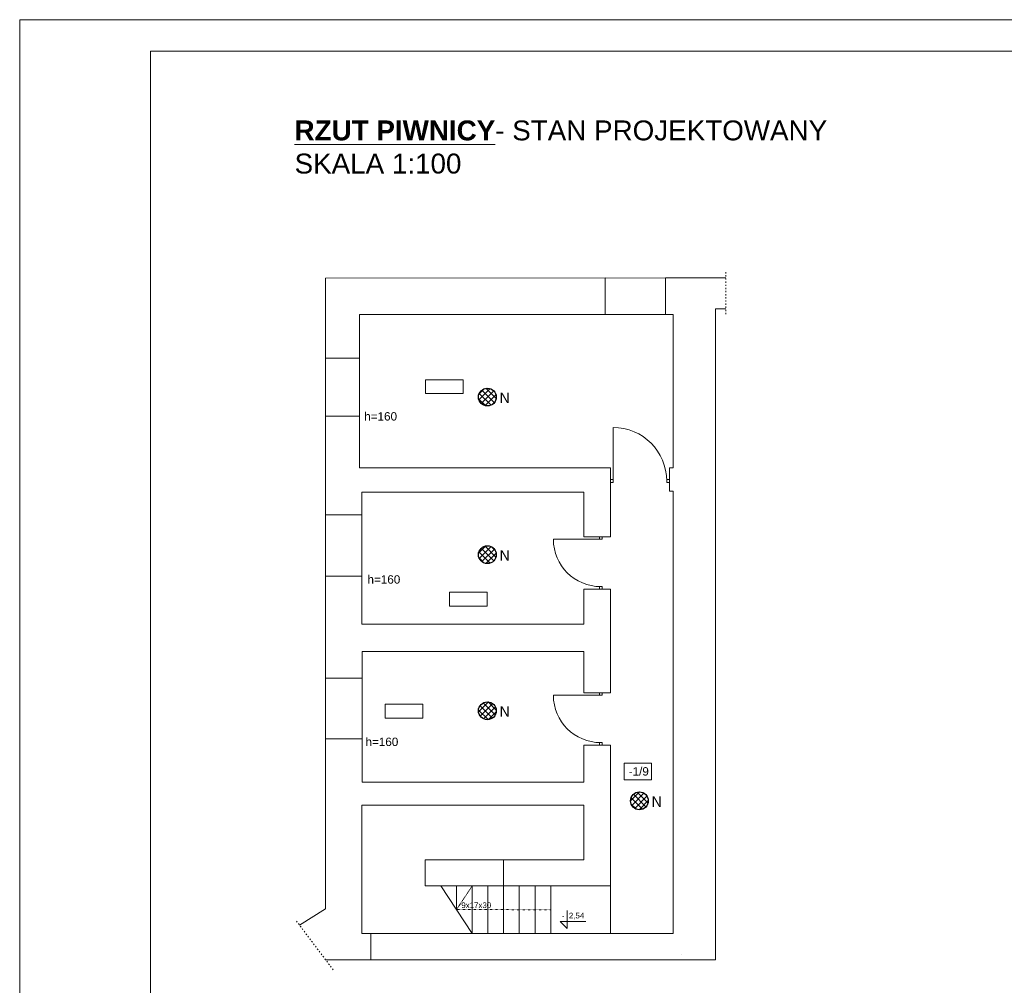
# Model space of a CAD drawing. Header units: centimetres. Extents: x 74448 to 96987, y -37016 to -10817.
# Tile 17 of 174: x 74448 to 76329, y -35890 to -34046. Entities that reach past the tile are written whole.
import ezdxf

# ---------------------------------------------------------------- set-up
doc = ezdxf.new("R2010")
doc.units = ezdxf.units.CM
doc.header["$LTSCALE"] = 0.02
doc.linetypes.add('ACAD_ISO03W100', pattern=[30, 12, -18])
doc.layers.get('0').update_dxf_attribs({"color": 8, "lineweight": 13})
for name, color, linetype, lineweight in [('_AUDIO', 7, 'Continuous', 18), ('_pk_tabelka', 7, 'Continuous', 15), ('LINIE PRZEKROJOWE', 8, 'Continuous', 13), ('OPISY', 8, 'Continuous', 13), ('OSIE', 8, 'ACAD_ISO03W100', 13), ('stolarka', 8, 'Continuous', 13), ('WIDOK', 8, 'Continuous', 13)]:
    doc.layers.add(name, color=color, linetype=linetype, lineweight=lineweight)
doc.styles.add('ARCH. STANDARD', font='arial.ttf')
doc.styles.get("Standard").update_dxf_attribs({"font": 'arial.ttf', "height": 12})
doc.styles.add('Tomasz_W legenda', font='TCM_____.TTF')
pattern_1 = [(45, (-5798.748, -5798.748), (-5.6126601, 5.6126601), []), (135, (-5798.748, -5798.748), (-5.6126601, -5.6126601), [])]

# ---------------------------------------------------------------- blocks, each defined once
blk = doc.blocks.new('*U3')
at = {"layer": 'stolarka', "transparency": 33554684}
blk.add_lwpolyline([(5, 0), (5, 95)], dxfattribs=at)
for points in [[(0, 2.5), (0, -2.5), (5, -2.5), (5, 2.5)], [(100, -2.5), (105, -2.5), (105, 2.5), (100, 2.5)]]:
    blk.add_lwpolyline(points, close=True, dxfattribs=at)
blk.add_arc((5, 0), 95, 0, 90, dxfattribs=at)

msp = doc.modelspace()

# ---------------------------------------------------------------- hatches: boundary and pattern name
at = {"layer": '_AUDIO'}
h = msp.add_hatch(dxfattribs=at)
h.set_pattern_fill('ANSI37', color=256, scale=2.5)
h.set_pattern_definition(pattern_1)
h.paths.add_polyline_path([(75358.8, -34766.6, 1), (75324.8, -34766.6, 1)])
h = msp.add_hatch(dxfattribs=at)
h.set_pattern_fill('ANSI37', color=256, scale=2.5)
h.set_pattern_definition(pattern_1)
h.paths.add_polyline_path([(75358.8, -35067.7, 1), (75324.8, -35067.7, 1)])
h = msp.add_hatch(dxfattribs=at)
h.set_pattern_fill('ANSI37', color=256, scale=2.5)
h.set_pattern_definition(pattern_1)
h.paths.add_polyline_path([(75358.8, -35365.9, 1), (75324.8, -35365.9, 1)])
h = msp.add_hatch(dxfattribs=at)
h.set_pattern_fill('ANSI37', color=256, scale=2.5)
h.set_pattern_definition(pattern_1)
h.paths.add_polyline_path([(75649.2, -35538, 1), (75615.2, -35538, 1)])

# ---------------------------------------------------------------- linework, layer by layer
for points in [[(75282.8, -35700.5), (75282.8, -35746)], [(75312.8, -35700.5), (75312.8, -35791.5)], [(75342.8, -35700.5), (75342.8, -35791.5)], [(75372.8, -35700.5), (75372.8, -35791.5)], [(75402.8, -35700.5), (75402.8, -35791.5)], [(75432.8, -35700.5), (75432.8, -35791.5)], [(75462.8, -35700.5), (75462.8, -35791.5)]]:
    msp.add_lwpolyline(points)
at = {"layer": '_AUDIO', "lineweight": 30}
for centre in [(75341.8, -34766.6), (75341.8, -35067.7), (75341.8, -35365.9), (75632.2, -35538)]:
    msp.add_circle(centre, 17, dxfattribs=at)
at = {"layer": '_pk_tabelka', "color": 7, "ltscale": 3}
for p, q in [((78648.4, -34045.7), (74448.4, -34045.7)), ((74448.4, -34045.7), (74448.4, -37015.7)), ((78588.4, -34105.7), (74698.4, -34105.7)), ((74698.4, -34105.7), (74698.4, -36955.7))]:
    msp.add_line(p, q, dxfattribs=at)
at = {"layer": 'LINIE PRZEKROJOWE'}
for points in [[(75032.7, -34692.1), (75032.6, -34539.2), (75566.8, -34539.1)], [(75566.8, -34609.1), (75566.8, -34539.1)], [(75681.8, -34539.1), (75797.1, -34539.1)], [(75681.8, -34609.1), (75681.8, -34539.1)], [(75777.8, -35841.5), (75777.8, -34598.1)], [(75777.8, -34598.1), (75797.1, -34598.1)], [(75097.7, -34692.1), (75097.7, -34609.1), (75566.8, -34609.1)], [(75681.8, -34609.1), (75696.8, -34609.1), (75696.8, -34902.1)], [(75696.8, -34902.1), (75696.8, -34609.1)], [(75696.8, -34682.1), (75696.8, -34609.1)], [(75696.8, -34609.1), (75696.8, -34902.1)], [(75696.8, -34902.1), (75696.8, -34609.1)], [(75097.7, -34692.1), (75032.7, -34692.1)], [(75696.8, -34902.1), (75696.8, -34784.1)], [(75696.8, -34902.1), (75696.8, -34784.1)], [(75032.7, -34991.5), (75032.7, -34803.1)], [(75097.7, -34902.1), (75097.7, -34803.1), (75032.7, -34803.1)], [(75576.7, -34902.1), (75097.7, -34902.1), (75097.7, -34803.1)], [(75576.7, -34902.1), (75101.8, -34902.1)], [(75576.7, -34902.1), (75576.7, -34946.5)], [(75689.7, -34902.1), (75689.7, -34946.5)], [(75689.7, -34902.1), (75696.8, -34902.1)], [(75576.7, -35025.5), (75576.7, -34946.5)], [(75576.7, -35033.5), (75576.7, -34950.5), (75576.7, -34946.5)], [(75689.7, -34946.5), (75696.8, -34946.5)], [(75696.8, -34946.5), (75696.8, -35061.5)], [(75525.8, -35027.5), (75525.8, -34948.5), (75101.8, -34948.5), (75101.8, -34991.5)], [(75120.8, -34948.5), (75525.8, -34948.5)], [(75525.8, -35025.5), (75525.8, -34948.5)], [(75525.8, -34948.5), (75525.8, -35033.5), (75576.7, -35033.5)], [(75101.8, -34991.5), (75032.7, -34991.5)], [(75696.8, -35175.5), (75696.8, -35011.2)], [(75032.8, -35303.5), (75032.8, -35108.5)], [(75101.8, -35200.5), (75101.8, -35108.5), (75032.8, -35108.5)], [(75101.8, -35108.5), (75101.8, -35200.5), (75525.8, -35200.5)], [(75101.8, -35108.5), (75101.8, -35108.5)], [(75576.7, -35331.5), (75576.7, -35133.5), (75525.8, -35133.5), (75525.8, -35138.5)], [(75545.3, -35133.5), (75576.7, -35133.5)], [(75525.8, -35200.5), (75525.8, -35138.5)], [(75576.7, -35331.5), (75576.7, -35138.5)], [(75576.7, -35138.5), (75576.7, -35331.5)], [(75696.8, -35175.5), (75696.8, -35791.5)], [(75525.8, -35331.5), (75525.8, -35252.5), (75102.8, -35252.5), (75102.8, -35303.5)], [(75102.8, -35252.5), (75102.8, -35303.5)], [(75525.8, -35331.5), (75525.8, -35252.5)], [(75102.8, -35303.5), (75032.8, -35303.5)], [(75576.7, -35331.5), (75525.8, -35331.5)], [(75032.8, -35429.1), (75032.8, -35419.5)], [(75102.8, -35419.5), (75032.8, -35419.5)], [(75032.8, -35731.1), (75032.8, -35429.1)], [(75102.8, -35419.5), (75102.8, -35502.5), (75525.8, -35502.5), (75525.8, -35431.5)], [(75525.8, -35502.5), (75525.8, -35486.5), (75525.8, -35486.5), (75525.8, -35431.5)], [(75576.7, -35700.5), (75576.7, -35431.5), (75525.8, -35431.5)], [(75576.7, -35546.5), (75576.7, -35431.5)], [(75576.7, -35431.5), (75576.7, -35546.5)], [(75102.8, -35502.5), (75525.8, -35502.5), (75525.8, -35486.5)], [(75102.8, -35502.5), (75102.8, -35502.5), (75525.8, -35502.5)], [(75101.8, -35731.1), (75101.8, -35546.5)], [(75101.8, -35731.1), (75101.8, -35546.5)], [(75101.8, -35546.5), (75525.8, -35546.5)], [(75525.8, -35546.5), (75525.8, -35650.5)], [(75576.7, -35546.5), (75576.7, -35650.5)], [(75222.8, -35650.5), (75525.8, -35650.5)], [(75222.8, -35650.5), (75222.8, -35700.5)], [(75372.8, -35650.5), (75372.8, -35700.5)], [(75576.7, -35700.5), (75576.7, -35650.5)], [(75222.8, -35700.5), (75546.8, -35700.5)], [(75252.8, -35700.5), (75312.8, -35791.5)], [(75546.8, -35700.5), (75576.7, -35700.5)], [(75032.8, -35744.2), (75032.8, -35731.1)], [(75481.8, -35791.5), (75101.8, -35791.5), (75101.8, -35731.1)], [(75101.8, -35791.5), (75101.8, -35731.1)], [(75032.8, -35744.2), (74982.8, -35775.4)], [(75032.8, -35744.2), (75032.8, -35744.2)], [(75118.9, -35791.5), (75118.9, -35841.5)], [(75546.8, -35791.5), (75481.8, -35791.5)], [(75546.8, -35791.5), (75576.7, -35791.5)], [(75576.7, -35791.5), (75696.8, -35791.5)], [(75777.8, -35841.5), (75032.8, -35841.5)]]:
    msp.add_lwpolyline(points, dxfattribs=at)
msp.add_lwpolyline([(75712.7, -35831.5), (75712.7, -35831.5)], close=True, dxfattribs=at)
at = {"layer": 'OPISY'}
for p, q in [((75494.3, -35747.5), (75494.3, -35781.8)), ((75494.3, -35781.8), (75480.8, -35768.3)), ((75480.8, -35768.3), (75530, -35768.3))]:
    msp.add_line(p, q, dxfattribs=at)
for points in [[(75223.5, -34733.5), (75295.6, -34733.5), (75295.6, -34760.1), (75223.5, -34760.1)], [(75269.2, -35139.6), (75341.3, -35139.6), (75341.3, -35166.2), (75269.2, -35166.2)], [(75146.3, -35353.3), (75218.4, -35353.3), (75218.4, -35379.9), (75146.3, -35379.9)], [(75602.9, -35466.3), (75655.3, -35466.3), (75655.3, -35497.6), (75602.9, -35497.6)]]:
    msp.add_lwpolyline(points, close=True, dxfattribs=at)
at = {"layer": 'OSIE', "ltscale": 10}
for points in [[(75797.1, -34527.9), (75797.1, -34610.2)], [(74977.1, -35767.8), (75047.3, -35860.7)]]:
    msp.add_lwpolyline(points, dxfattribs=at)
at = {"layer": 'OSIE'}
for points in [[(75282.8, -35745.7), (75312.8, -35700.5)], [(75282.6, -35745.7), (75462.8, -35746), (75462.8, -35746)]]:
    msp.add_lwpolyline(points, dxfattribs=at)
at = {"layer": 'WIDOK'}
for points in [[(75681.8, -34539.1), (75566.8, -34539.2)], [(75566.8, -34609.1), (75681.8, -34609.1)], [(75696.8, -34682.1), (75696.8, -34784.1)], [(75032.7, -34803.1), (75032.7, -34692.1)], [(75097.7, -34692.1), (75097.7, -34803.1)], [(75032.7, -34992.5), (75032.8, -35108.5)], [(75101.8, -34992.5), (75101.8, -35108.5)], [(75032.8, -35303.5), (75032.8, -35419.5)], [(75102.8, -35303.5), (75102.8, -35419.5)], [(75576.7, -35700.5), (75576.7, -35791.5)]]:
    msp.add_lwpolyline(points, dxfattribs=at)

# ---------------------------------------------------------------- block references
at = {"layer": 'stolarka', "transparency": 33554684, "xscale": 1.076190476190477, "yscale": 1.076190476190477, "zscale": 1.076190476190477}
msp.add_blockref('*U3', (75576.7, -34927), dxfattribs=at)
at = {"layer": 'stolarka', "transparency": 33554684, "xscale": -0.9523809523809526, "yscale": 0.9523809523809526, "zscale": 0.9523809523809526, "rotation": 90.00000000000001}
for p in [(75558.4, -35033.5), (75558.4, -35331.5)]:
    msp.add_blockref('*U3', p, dxfattribs=at)

# ---------------------------------------------------------------- texts
at = {"insert": (74973.5, -34238.2), "char_height": 38, "width": 2031.92, "attachment_point": 1, "style": 'ARCH. STANDARD'}
msp.add_mtext('{\\fArial|b1|i0|c238|p34;\\L\\C256;RZUT\\fArial|b1|i0|c0|p34; \\fArial|b1|i0|c238|p34;PIWNICY\\fArial|b0|i0|c238|p34;\\l- STAN PROJEKTOWANY\\PSK\\fArial|b0|i0|c0|p34;A\\fArial|b0|i0|c238|p34;L\\fArial|b0|i0|c0|p34;A \\fArial|b0|i0|c238|p34;1:100}', dxfattribs=at)
at = {"layer": '_AUDIO', "char_height": 20, "width": 16.573, "attachment_point": 1, "style": 'Tomasz_W legenda'}
for insert in [(75365.2, -34758.1), (75365.2, -35059.2), (75365.2, -35357.4), (75655.6, -35529.5)]:
    msp.add_mtext('N', dxfattribs=dict(at, insert=insert))
at = {"layer": 'OPISY', "attachment_point": 1}
for s, insert, char_height, width in [('h={\\fArial|b0|i0|c238|p34;160}', (75106.5, -34795.5), 16, 260.963), ('h={\\fArial|b0|i0|c238|p34;160}', (75112.7, -35107), 16, 260.963), ('h={\\fArial|b0|i0|c238|p34;160}', (75108.9, -35417.2), 16, 260.963), ('{\\fArial|b0|i0|c238|p34;-1/9}', (75611.7, -35473.7), 16, 260.963), ('{\\fArial|b0|i0|c238|p34;9x17x30}', (75292, -35732), 10.8, 58.572), ('{\\fArial|b0|i0|c238|p34;-  2,54}', (75484.1, -35751.8), 10.8, 58.572)]:
    msp.add_mtext(s, dxfattribs=dict(at, insert=insert, char_height=char_height, width=width))

doc.saveas('drawing.dxf')
